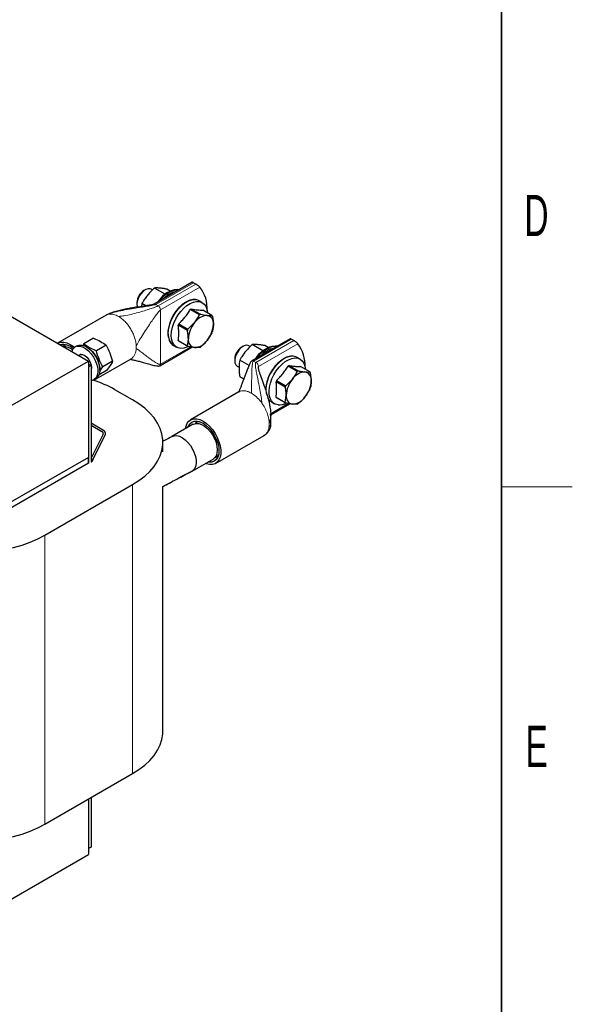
# Model space of a CAD drawing. Header units: millimetres. Extents: x 5 to 418, y 2 to 292.
# Tile 23 of 26: x 367 to 414, y 58 to 142. Entities that reach past the tile are written whole.
import ezdxf

# ---------------------------------------------------------------- set-up
doc = ezdxf.new("R2010")
doc.units = ezdxf.units.MM
doc.layers.add('SLD-0', color=7, linetype='Continuous')
doc.styles.add('SLDTEXTSTYLE0', font='TXT', dxfattribs={"width": 0.605})

msp = doc.modelspace()

# ---------------------------------------------------------------- linework, layer by layer
at = {"color": 7, "linetype": 'Continuous', "lineweight": 25}
for p, q in [((337.6207, 133.3275), (372.9761, 112.9173)), ((381.7758, 119.5975), (378.5311, 117.7244)), ((381.8727, 119.5565), (382.0754, 119.4395)), ((377.7833, 118.959), (377.6655, 118.8909)), ((378.395, 118.9441), (378.2834, 119.0085)), ((379.4712, 118.5825), (378.5656, 119.1052)), ((379.909, 118.8472), (379.6263, 119.0104)), ((377.0764, 117.8703), (377.0764, 117.7343)), ((377.505, 117.7858), (377.4671, 117.5433)), ((377.8299, 117.5982), (377.505, 117.7858)), ((382.6163, 117.8697), (382.3681, 118.013)), ((382.3778, 116.8247), (381.5993, 117.2741)), ((381.6869, 117.3247), (382.4654, 116.8753)), ((382.4654, 116.8753), (383.0326, 116.7853)), ((383.4385, 116.7883), (382.66, 117.2377)), ((374.4582, 116.8018), (370.3569, 114.4342)), ((374.4632, 116.7926), (374.4396, 116.7814)), ((380.6263, 116.0637), (381.4048, 115.6143)), ((381.4048, 115.6143), (381.9719, 116.173)), ((381.361, 115.5013), (380.5825, 115.9508)), ((383.4385, 115.3156), (383.0326, 114.6638)), ((372.5767, 114.3689), (372.4822, 114.237)), ((373.4091, 114.8495), (372.5767, 114.3689)), ((372.5767, 114.3689), (373.0692, 114.0528)), ((380.5825, 114.6533), (381.361, 114.2039)), ((381.4048, 114.1416), (380.6263, 114.591)), ((390.0744, 114.8069), (386.8297, 112.9337)), ((390.374, 114.6488), (390.1713, 114.7658)), ((372.0064, 114.2044), (371.8367, 114.1064)), ((372.0064, 114.2044), (372.1715, 114.2666)), ((372.3648, 113.4875), (372.1766, 113.3788)), ((372.3349, 113.4702), (372.3454, 113.4866)), ((372.8631, 114.0924), (372.8066, 114.125)), ((373.0692, 114.0528), (373.638, 113.7806)), ((374.4704, 114.2611), (373.638, 113.7806)), ((379.0204, 112.5164), (381.7328, 114.0822)), ((380.1883, 114.237), (380.4365, 114.0937)), ((382.3778, 114.0546), (381.9719, 114.0515)), ((386.082, 114.1683), (385.9641, 114.1002)), ((386.6936, 114.1534), (386.582, 114.2179)), ((387.7698, 113.7918), (386.8642, 114.3146)), ((388.2076, 114.0565), (387.9249, 114.2197)), ((366.1454, 108.9741), (372.9761, 112.9173)), ((372.9761, 112.9173), (372.9761, 104.7519)), ((372.9761, 112.6641), (373.1882, 112.5417)), ((373.4227, 111.2852), (376.588, 113.1124)), ((375.0192, 112.8951), (374.1868, 112.4146)), ((385.375, 113.0797), (385.375, 112.9436)), ((386.5921, 112.5399), (385.8036, 112.9951)), ((390.9149, 113.079), (390.6667, 113.2223)), ((373.1882, 112.5417), (372.9761, 112.4192)), ((372.9761, 112.4192), (372.9761, 104.2538)), ((373.1882, 112.5417), (373.1882, 104.3763)), ((374.5068, 112.1175), (373.8652, 111.7471)), ((373.911, 112.0296), (374.1868, 112.4146)), ((373.9377, 112.1656), (373.9377, 112.2309)), ((385.5821, 112.4858), (385.7393, 112.395)), ((390.6764, 112.034), (389.8979, 112.4835)), ((389.9855, 112.534), (390.764, 112.0846)), ((391.7371, 111.9976), (390.9586, 112.447)), ((391.7809, 111.9353), (391.8615, 111.24)), ((373.2716, 111.2728), (373.1882, 111.2616)), ((373.4366, 111.335), (373.6063, 111.433)), ((386.1348, 111.3896), (385.8036, 111.5808)), ((389.6596, 110.7107), (388.8811, 111.1601)), ((388.9249, 111.273), (389.7034, 110.8236)), ((389.7034, 110.8236), (390.2705, 111.3823)), ((376.7025, 109.6299), (375.2176, 110.4871)), ((385.7266, 110.2967), (381.6254, 107.9291)), ((391.7371, 110.5249), (391.3312, 109.8732)), ((388.4869, 109.4463), (388.7351, 109.3031)), ((388.8811, 109.8626), (389.6596, 109.4132)), ((389.7034, 109.3509), (388.9249, 109.8003)), ((389.6596, 109.4132), (389.7402, 110.0154)), ((388.4128, 108.3571), (390.0314, 109.2915)), ((374.2489, 107.0296), (373.1882, 107.6419)), ((373.1882, 107.4786), (374.1075, 106.948)), ((381.8404, 107.5567), (380.0514, 106.5239)), ((374.2087, 106.7202), (373.1882, 104.6939)), ((373.2563, 104.4156), (374.4008, 106.688)), ((379.28, 105.2333), (379.28, 106.0377)), ((383.7552, 104.2397), (387.8564, 106.6073)), ((387.8514, 106.6165), (387.8745, 106.6275)), ((372.9761, 104.7519), (366.1454, 100.8087)), ((372.9761, 104.2538), (372.9761, 104.7519)), ((373.1882, 104.6168), (373.3636, 104.5873)), ((373.1882, 104.427), (373.2563, 104.4156)), ((373.1882, 104.3763), (373.252, 104.3656)), ((373.3636, 104.5873), (373.252, 104.3656)), ((381.7513, 103.5794), (383.5402, 104.6121)), ((372.9761, 104.2538), (366.1454, 100.3106)), ((381.6454, 103.5319), (380.8155, 103.0977)), ((369.2779, 98.1593), (376.7025, 102.4455)), ((379.28, 81.5414), (379.28, 102.2834)), ((369.2779, 73.6631), (376.7025, 77.9492)), ((372.9761, 75.798), (372.9761, 71.5922)), ((372.9761, 75.798), (372.9761, 71.0941)), ((373.1882, 75.9205), (373.1882, 71.7146)), ((366.1454, 67.1508), (372.9761, 71.0941)), ((373.1882, 71.7146), (372.9761, 71.5922))]:
    msp.add_line(p, q, dxfattribs=at)
at = {"color": 7, "linetype": 'Continuous', "lineweight": 18}
for p, q in [((378.6744, 117.7102), (381.8727, 119.5565)), ((382.0754, 119.4395), (378.8771, 117.5932)), ((379.0798, 117.2421), (382.4269, 119.1743)), ((378.6084, 117.7355), (378.6744, 117.7102)), ((378.6744, 117.7102), (378.8771, 117.5932)), ((374.6378, 116.8753), (374.4632, 116.7926)), ((374.7125, 116.8909), (374.6378, 116.8753)), ((379.0798, 117.2421), (379.0798, 112.6477)), ((386.973, 112.9195), (390.1713, 114.7658)), ((390.374, 114.6488), (387.1757, 112.8025)), ((387.3784, 112.4514), (390.7255, 114.3836)), ((372.0018, 114.1686), (372.1715, 114.2666)), ((373.0525, 113.9636), (373.0692, 114.0528)), ((381.6037, 114.1047), (379.0798, 112.6477)), ((386.973, 112.9195), (387.1757, 112.8025)), ((387.1757, 112.8025), (387.2417, 112.7516)), ((387.3784, 112.4514), (387.3784, 112.2467)), ((387.6768, 109.348), (387.6021, 109.45)), ((388.2249, 109.6986), (388.1541, 109.8279)), ((388.3828, 109.5192), (388.2551, 109.6553)), ((389.9023, 109.314), (388.4053, 108.4498)), ((380.8155, 103.0977), (379.2491, 102.2781)), ((376.7025, 102.4455), (376.7025, 77.9492)), ((369.2779, 98.1593), (369.2779, 73.6631))]:
    msp.add_line(p, q, dxfattribs=at)
at = {"color": 7, "linetype": 'Continuous', "lineweight": 25, "flags": 128}
for points in [[(378.2834, 119.0085), (378.1912, 119.045), (378.0203, 119.0486), (377.8317, 118.985), (377.6396, 118.8589), (377.4581, 118.6797), (377.3008, 118.4606), (377.1793, 118.218), (377.1026, 117.9697), (377.0764, 117.7343)], [(380.6633, 118.9553), (380.4996, 118.9743), (380.2439, 118.9477), (379.9736, 118.858), (379.6974, 118.708), (379.4241, 118.5027), (379.1626, 118.2486), (378.9212, 117.9539), (378.9158, 117.9465)], [(378.98, 117.9835), (379.1882, 118.2338), (379.4498, 118.4879), (379.723, 118.6932), (379.9993, 118.8432), (380.2696, 118.9329), (380.5253, 118.9595), (380.6504, 118.9479)], [(377.0764, 117.7343), (377.1026, 117.5291), (377.1171, 117.4846)], [(379.9849, 115.0918), (380.0097, 115.424), (380.0832, 115.7741), (380.2031, 116.1308), (380.3656, 116.4827), (380.5653, 116.8186), (380.796, 117.1275), (381.0501, 117.3997), (381.3195, 117.6262), (381.5956, 117.7999), (381.8694, 117.9152), (382.1323, 117.9683), (382.3756, 117.9575), (382.5917, 117.8833), (382.7735, 117.7479), (382.9153, 117.5558), (383.0124, 117.3131), (383.0617, 117.0276), (383.0634, 117.0048)], [(370.3569, 114.4342), (370.4072, 114.4606), (370.629, 114.526), (370.8778, 114.5254), (371.1451, 114.4589), (371.4219, 114.3288), (371.6986, 114.1394), (371.7822, 114.0703)], [(381.4421, 114.1557), (381.3195, 114.0983), (381.0501, 114.0138), (380.796, 113.9925), (380.5653, 114.0352), (380.3656, 114.1404), (380.2031, 114.3048), (380.0832, 114.5231), (380.0097, 114.7883), (379.9849, 115.0918)], [(372.0018, 114.1686), (372.2261, 114.1751), (372.4709, 114.1088), (372.7241, 113.9728), (372.9729, 113.774), (373.2049, 113.5224), (373.4083, 113.2306), (373.5731, 112.9133), (373.6909, 112.5863), (373.7558, 112.266), (373.7647, 111.9685), (373.7169, 111.7088), (373.615, 111.4998), (373.464, 111.352), (373.2716, 111.2728)], [(372.1715, 114.2666), (372.3958, 114.2731), (372.6406, 114.2067), (372.8938, 114.0707), (373.1426, 113.872), (373.3746, 113.6204), (373.578, 113.3286), (373.7428, 113.0113), (373.8606, 112.6842), (373.9255, 112.364), (373.9344, 112.0665), (373.8866, 111.8068), (373.7847, 111.5977), (373.6337, 111.45), (373.6063, 111.433)], [(386.582, 114.2179), (386.5157, 114.2471), (386.3489, 114.262), (386.1624, 114.2094), (385.9699, 114.0932), (385.7857, 113.922), (385.6235, 113.7086), (385.4953, 113.4686), (385.4106, 113.22), (385.3757, 112.9812), (385.3932, 112.7698), (385.4618, 112.6017), (385.5764, 112.4891), (385.5821, 112.4858)], [(388.9619, 114.1646), (388.7982, 114.1836), (388.5425, 114.157), (388.2722, 114.0673), (387.996, 113.9174), (387.7227, 113.712), (387.4612, 113.4579), (387.2198, 113.1632), (387.2144, 113.1558)], [(387.2786, 113.1929), (387.4868, 113.4431), (387.7484, 113.6972), (388.0216, 113.9025), (388.2979, 114.0525), (388.5682, 114.1422), (388.8239, 114.1688), (388.949, 114.1572)], [(372.1496, 113.3944), (372.1677, 113.4124), (372.3033, 113.4808)], [(372.3033, 113.4808), (372.4716, 113.4749), (372.656, 113.3951), (372.8385, 113.2493), (373.0012, 113.0518), (373.1283, 112.8218), (373.2072, 112.582), (373.2303, 112.3557), (373.1953, 112.1652), (373.1882, 112.1477)], [(389.0543, 109.2045), (388.8283, 109.2578), (388.6343, 109.3731), (388.4787, 109.5469), (388.3663, 109.7736), (388.3007, 110.0458), (388.2842, 110.3548), (388.3172, 110.6907), (388.3987, 111.0427), (388.526, 111.3994), (388.695, 111.7495), (388.9004, 112.0816), (389.1355, 112.385), (389.3927, 112.6501), (389.6639, 112.8683), (389.9402, 113.0326), (390.2128, 113.1377), (390.473, 113.1803), (390.7123, 113.1589), (390.9231, 113.0742), (391.0987, 112.929), (391.2332, 112.728), (391.3226, 112.4776), (391.362, 112.2141)], [(376.7025, 102.4455), (377.2501, 102.7922), (377.74, 103.1667), (378.1679, 103.5656), (378.5302, 103.9857), (378.8238, 104.4232), (379.0462, 104.8746), (379.1956, 105.3358), (379.2706, 105.803), (379.2706, 106.2723), (379.1956, 106.7395), (379.0462, 107.2008), (378.8238, 107.6521), (378.5302, 108.0896), (378.1679, 108.5097), (377.74, 108.9086), (377.2501, 109.2831), (376.7025, 109.6299)], [(388.4869, 109.4463), (388.3862, 109.5164), (388.3828, 109.5192)], [(381.1987, 107.1862), (381.2417, 107.3967), (381.3421, 107.638), (381.4884, 107.8264), (381.6756, 107.9555), (381.8974, 108.0209), (382.1462, 108.0203), (382.4136, 107.9538), (382.6903, 107.8236)], [(381.4105, 107.3085), (381.4458, 107.3981), (381.5703, 107.5952), (381.7378, 107.7342), (381.9419, 107.8098), (382.1748, 107.8191), (382.4275, 107.7617), (382.6903, 107.6399)], [(382.6903, 107.8236), (382.9671, 107.6343), (383.2344, 107.3921), (383.4832, 107.1054), (383.705, 106.784), (383.8922, 106.4387), (384.0386, 106.0813), (384.139, 105.7241), (384.19, 105.3791), (384.19, 105.0582), (384.139, 104.7722), (384.0386, 104.5308), (383.8922, 104.3424), (383.705, 104.2133), (383.4832, 104.148), (383.2344, 104.1485), (382.9671, 104.215), (382.8985, 104.2417)], [(381.8404, 107.5567), (381.886, 107.5803), (382.0893, 107.6335), (382.3189, 107.619), (382.5647, 107.5375), (382.816, 107.3924), (383.0618, 107.1901), (383.2914, 106.9396), (383.4947, 106.6516), (383.6628, 106.3389), (383.7885, 106.0151), (383.8661, 105.6942), (383.8924, 105.3905), (383.8661, 105.117), (383.7885, 104.8859), (383.6628, 104.7071), (383.5402, 104.6121)], [(382.6903, 107.6399), (382.9531, 107.4583), (383.2058, 107.2239), (383.4387, 106.9457), (383.6428, 106.6345), (383.8103, 106.302), (383.9348, 105.9612), (384.0115, 105.6252), (384.0374, 105.3068), (384.0115, 105.0183), (383.9348, 104.7707), (383.8103, 104.5736), (383.6428, 104.4346), (383.4387, 104.359), (383.2058, 104.3497), (383.1104, 104.364)], [(380.0674, 106.5328), (380.2353, 106.5917), (380.4519, 106.5986), (380.6872, 106.5412), (380.9314, 106.422), (381.1743, 106.2459), (381.4059, 106.0203), (381.6166, 105.7544), (381.7976, 105.4594), (381.9413, 105.1474), (382.0419, 104.8315), (382.0952, 104.5247), (382.0989, 104.2398), (382.0529, 103.9886), (381.959, 103.7815), (381.8213, 103.6271), (381.7513, 103.5794)], [(362.3129, 96.6895), (362.649, 96.6768), (363.4618, 96.6768), (364.2711, 96.7201), (365.0701, 96.8063), (365.8519, 96.9347), (366.6099, 97.1042), (367.3375, 97.3134), (368.0286, 97.5604), (368.6772, 97.8432), (369.2779, 98.1593)], [(376.7025, 77.9492), (377.2501, 78.296), (377.74, 78.6705), (378.1679, 79.0694), (378.5302, 79.4895), (378.8238, 79.927), (379.0462, 80.3783), (379.1956, 80.8396), (379.2706, 81.3068), (379.28, 81.5414)], [(356.8328, 73.6631), (357.4335, 73.347), (358.0822, 73.0642), (358.7733, 72.8172), (359.5009, 72.608), (360.2588, 72.4385), (361.0406, 72.3101), (361.8396, 72.2239), (362.649, 72.1806), (363.4618, 72.1806), (364.2711, 72.2239), (365.0701, 72.3101), (365.8519, 72.4385), (366.6099, 72.608), (367.3375, 72.8172), (368.0286, 73.0642), (368.6772, 73.347), (369.2779, 73.6631)]]:
    msp.add_lwpolyline(points, dxfattribs=at)
at = {"color": 7, "linetype": 'Continuous', "lineweight": 18, "flags": 128}
for points in [[(380.4304, 118.8208), (380.2447, 118.783), (380.1433, 118.7495)], [(379.7367, 115.2351), (379.7615, 115.5673), (379.835, 115.9173), (379.9549, 116.2741), (380.1174, 116.626), (380.3171, 116.9619), (380.5478, 117.2708), (380.8019, 117.543), (381.0713, 117.7695), (381.3474, 117.9432), (381.6212, 118.0585), (381.8841, 118.1116), (382.1274, 118.1008), (382.3435, 118.0266), (382.3681, 118.013)], [(388.729, 114.0301), (388.5433, 113.9923), (388.4419, 113.9588)], [(388.0725, 110.0775), (388.0526, 110.1891), (388.036, 110.4981), (388.069, 110.834), (388.1505, 111.186), (388.2778, 111.5427), (388.4468, 111.8927), (388.6522, 112.2248), (388.8873, 112.5283), (389.1446, 112.7934), (389.4157, 113.0116), (389.692, 113.1759), (389.9646, 113.281), (390.2248, 113.3235), (390.4641, 113.3021), (390.6667, 113.2223)]]:
    msp.add_lwpolyline(points, dxfattribs=at)
at = {"color": 7, "linetype": 'Continuous', "lineweight": 25}
for centre, radius, start, end in [((378.3284, 117.8279), 1.2527, 121.945969, 178.059407), ((380.8253, 116.6922), 2.3296, 104.73875, 148.821658), ((381.0011, 116.66), 2.2588, 112.320552, 137.284781), ((380.0348, 117.3495), 3.0086, 357.064669, 37.339063), ((382.4426, 115.9146), 1.5999, 118.185284, 121.80934), ((383.2211, 115.4652), 1.5999, 118.185284, 121.80934), ((383.1625, 115.0147), 2.7446, 157.529935, 160.058705), ((383.7415, 114.7001), 2.3023, 140.227928, 177.360713), ((383.1145, 115.4186), 1.3691, 93.429538, 146.565085), ((382.9118, 116.1368), 0.6597, 350.748121, 79.453222), ((381.263, 116.1367), 2.3023, 320.227928, 357.360713), ((382.9019, 116.3646), 0.6837, 31.906362, 38.294981), ((380.8215, 115.1247), 1.0904, 174.188818, 234.499002), ((383.941, 114.5653), 2.7446, 157.529935, 160.058705), ((380.9023, 116.3646), 2.7446, 337.529935, 340.058705), ((381.1629, 115.0147), 0.6837, 211.906362, 218.294981), ((382.0926, 114.7), 0.6597, 170.748121, 259.453222), ((381.89, 115.4182), 1.3691, 273.429538, 326.565085), ((388.3335, 112.5588), 3.0086, 357.064669, 37.339063), ((370.8279, 113.1051), 1.2119, 45.429458, 101.239559), ((371.1493, 113.6974), 0.5841, 93.14417, 125.986513), ((370.8052, 112.8813), 1.2607, 50.556573, 87.670401), ((372.1357, 113.5867), 0.5971, 102.958422, 165.498293), ((371.6162, 112.1316), 2.3237, 2.448132, 57.546491), ((371.9841, 112.344), 1.9138, 13.240238, 46.754386), ((371.7023, 112.1813), 2.2214, 21.501026, 38.493598), ((381.9414, 114.5652), 0.6837, 211.906362, 218.294981), ((381.6222, 115.4647), 1.5999, 298.185284, 301.80934), ((386.6249, 113.0384), 1.2506, 121.894859, 178.110517), ((389.1239, 111.9015), 2.3296, 104.738746, 148.821659), ((389.2997, 111.8693), 2.2588, 112.320552, 137.284781), ((390.7412, 111.1239), 1.5999, 118.185284, 121.80934), ((391.4131, 110.6279), 1.3691, 93.429538, 146.565085), ((391.5197, 110.6745), 1.5999, 118.185284, 121.80934), ((391.2104, 111.3461), 0.6597, 350.748121, 79.453222), ((391.2005, 111.5739), 0.6837, 31.906362, 38.294981), ((370.2848, 101.8137), 9.978, 60.371801, 71.987005), ((391.4611, 110.224), 2.7446, 157.529935, 160.058705), ((392.0401, 109.9094), 2.3023, 140.227928, 177.360713), ((389.5616, 111.346), 2.3023, 320.227928, 357.360713), ((392.2396, 109.7746), 2.7446, 157.529935, 160.058705), ((389.2009, 111.5739), 2.7446, 337.529935, 340.058705), ((389.4615, 110.224), 0.6837, 211.906362, 218.294981), ((389.112, 110.5076), 1.3044, 267.46238, 299.119726), ((390.24, 109.7746), 0.6837, 211.906362, 218.294981), ((390.3912, 109.9094), 0.6597, 170.748121, 259.453222), ((390.1886, 110.6275), 1.3691, 273.429538, 326.565085), ((389.9208, 110.674), 1.5999, 298.185284, 301.80934), ((382.4173, 107.1948), 0.5815, 93.112833, 132.326252), ((374.0463, 106.7844), 0.1746, 338.437311, 69.501044), ((374.1571, 106.7842), 0.2619, 338.437311, 69.501044), ((383.509, 105.301), 0.5914, 288.006879, 326.543283)]:
    msp.add_arc(centre, radius, start, end, dxfattribs=at)
at = {"color": 7, "linetype": 'Continuous', "lineweight": 18}
for centre in [(375.0218, 114.0894), (386.2903, 107.5842)]:
    msp.add_arc(centre, 2.0074, 356.881452, 3.118548, dxfattribs=at)
at = {"color": 7, "linetype": 'Continuous', "lineweight": 25}
for points, knots in [([(381.8727, 119.5565), (381.8547, 119.5665), (381.8188, 119.5864), (381.7868, 119.5993), (381.7798, 119.5971), (381.7766, 119.5961)], [0, 0, 0, 0, 0.3462441, 0.6912551, 1, 1, 1, 1]), ([(382.4269, 119.1743), (382.4038, 119.1976), (382.3585, 119.2435), (382.2628, 119.3173), (382.1713, 119.3806), (382.1107, 119.4189), (382.0816, 119.4359), (382.0754, 119.4395)], [0, 0, 0, 0, 0.2897266, 0.5701644, 0.7589, 0.9488943, 1, 1, 1, 1]), ([(378.5656, 119.1052), (378.5211, 119.0645), (378.3873, 118.942), (378.2174, 118.7704), (378.0567, 118.5902), (377.941, 118.4494), (377.8309, 118.3034), (377.7272, 118.1535), (377.6169, 117.9813), (377.546, 117.8575), (377.505, 117.7858)], [0, 0, 0, 0, 0.1043416, 0.3134641, 0.4185227, 0.5258402, 0.6334232, 0.7417563, 0.8503081, 1, 1, 1, 1]), ([(379.6263, 119.0104), (379.5878, 119.0172), (379.5083, 119.0314), (379.3912, 119.0505), (379.275, 119.0677), (379.1629, 119.0822), (379.0547, 119.0939), (378.9513, 119.1025), (378.8525, 119.1079), (378.7592, 119.1102), (378.6625, 119.1098), (378.6005, 119.1069), (378.5656, 119.1052)], [0, 0, 0, 0, 0.0899804, 0.1860887, 0.2823171, 0.3789798, 0.4758209, 0.5745607, 0.6735044, 0.7730079, 0.87267, 1, 1, 1, 1]), ([(378.5304, 117.7241), (378.5283, 117.7229), (378.5239, 117.7206), (378.5117, 117.7157), (378.4818, 117.7064), (378.3893, 117.6854), (378.2311, 117.6587), (377.9768, 117.6196), (377.5543, 117.5578), (377.0857, 117.487), (376.6027, 117.4058), (376.1851, 117.3285), (375.7422, 117.236), (375.2787, 117.1178), (374.8415, 116.9891), (374.5659, 116.8529), (374.4353, 116.7884)], [0, 0, 0, 0, 0.00241067, 0.0049115, 0.01045865, 0.02452322, 0.06785616, 0.1206967, 0.20538457, 0.37358462, 0.46319023, 0.55818934, 0.67834721, 0.78729705, 0.89921964, 1, 1, 1, 1]), ([(382.483, 117.9259), (382.4431, 117.9586), (382.3442, 118.0396), (382.1544, 118.1075), (381.9298, 118.1332), (381.6981, 118.1066), (381.4626, 118.0341), (381.2292, 117.9202), (381.0043, 117.7719), (380.7906, 117.5945), (380.6073, 117.4101), (380.4521, 117.2272), (380.3, 117.0257), (380.2051, 116.8703), (380.1482, 116.7773)], [0, 0, 0, 0, 0.0671828, 0.1664946, 0.2596062, 0.3521883, 0.4434683, 0.5331052, 0.6205406, 0.7042503, 0.787734, 0.8487511, 0.9094706, 1, 1, 1, 1]), ([(380.6263, 116.0637), (380.7189, 116.155), (380.9048, 116.3385), (381.1606, 116.6338), (381.3543, 116.8938), (381.4979, 117.109), (381.5655, 117.2191), (381.5993, 117.2741)], [0, 0, 0, 0, 0.2464171, 0.4948784, 0.7459169, 0.8728708, 1, 1, 1, 1]), ([(381.6869, 117.3247), (381.7794, 117.3101), (381.9651, 117.2807), (382.221, 117.2516), (382.4147, 117.2394), (382.5585, 117.2363), (382.6261, 117.2373), (382.66, 117.2377)], [0, 0, 0, 0, 0.2460708, 0.4942578, 0.7459169, 0.8727596, 1, 1, 1, 1]), ([(381.9719, 116.173), (382.0114, 116.2241), (382.0908, 116.3265), (382.1961, 116.488), (382.2928, 116.6541), (382.3494, 116.7678), (382.3778, 116.8247)], [0, 0, 0, 0, 0.2469561, 0.4952833, 0.7471831, 1, 1, 1, 1]), ([(380.1482, 116.7773), (380.0882, 116.6663), (380.004, 116.5105), (379.9049, 116.2735), (379.8328, 116.0721), (379.7679, 115.8348), (379.723, 115.593), (379.7016, 115.3508), (379.7067, 115.116), (379.7401, 114.894), (379.8031, 114.6889), (379.8986, 114.5063), (380.0158, 114.3567), (380.1149, 114.29), (380.1594, 114.26)], [0, 0, 0, 0, 0.1137604, 0.1595755, 0.2350147, 0.3122552, 0.3940492, 0.4782537, 0.5641729, 0.6514363, 0.7400276, 0.8303985, 0.9236708, 1, 1, 1, 1]), ([(383.0326, 116.7853), (383.1101, 116.7803), (383.2666, 116.7702), (383.3808, 116.7822), (383.4385, 116.7883)], [0, 0, 0, 0, 0.4952208, 1, 1, 1, 1]), ([(383.4823, 116.726), (383.4883, 116.6963), (383.5062, 116.6072), (383.5309, 116.4597), (383.5521, 116.285), (383.5617, 116.142), (383.5626, 116.0586), (383.5629, 116.0307)], [0, 0, 0, 0, 0.12373924, 0.3716472, 0.62146645, 0.87350897, 1, 1, 1, 1]), ([(383.5629, 116.0307), (383.5589, 115.9244), (383.5509, 115.7096), (383.5053, 115.5228), (383.4823, 115.4285)], [0, 0, 0, 0, 0.4952208, 1, 1, 1, 1]), ([(380.5825, 114.6533), (380.5895, 114.7028), (380.6035, 114.8018), (380.6185, 114.955), (380.6281, 115.1122), (380.6313, 115.2734), (380.6281, 115.438), (380.6186, 115.6059), (380.6036, 115.7769), (380.5895, 115.8928), (380.5825, 115.9508)], [0, 0, 0, 0, 0.1245488, 0.2492466, 0.3745041, 0.5, 0.6244574, 0.7491579, 0.874495, 1, 1, 1, 1]), ([(381.4416, 114.8061), (381.4376, 114.917), (381.4296, 115.141), (381.384, 115.3805), (381.361, 115.5013)], [0, 0, 0, 0, 0.4952208, 1, 1, 1, 1]), ([(373.4091, 114.8495), (373.6054, 114.7622), (373.9972, 114.5881), (374.3128, 114.37), (374.4704, 114.2611)], [0, 0, 0, 0, 0.5008729, 1, 1, 1, 1]), ([(381.361, 114.2039), (381.3669, 114.2267), (381.3848, 114.2951), (381.4096, 114.414), (381.4308, 114.5643), (381.4404, 114.6961), (381.4413, 114.7785), (381.4416, 114.8061)], [0, 0, 0, 0, 0.1237392, 0.3716472, 0.6214664, 0.873509, 1, 1, 1, 1]), ([(383.0326, 114.6638), (382.9909, 114.614), (382.9075, 114.5139), (382.7687, 114.3717), (382.6216, 114.2346), (382.5176, 114.1484), (382.4654, 114.1051)], [0, 0, 0, 0, 0.2469561, 0.4952833, 0.7471831, 1, 1, 1, 1]), ([(390.1713, 114.7658), (390.1533, 114.7758), (390.1174, 114.7957), (390.0854, 114.8086), (390.0784, 114.8065), (390.0752, 114.8055)], [0, 0, 0, 0, 0.3462441, 0.6912551, 1, 1, 1, 1]), ([(390.7255, 114.3836), (390.7024, 114.4069), (390.6571, 114.4529), (390.5614, 114.5266), (390.4699, 114.5899), (390.4093, 114.6282), (390.3802, 114.6452), (390.374, 114.6488)], [0, 0, 0, 0, 0.2897266, 0.5701644, 0.7589, 0.9488943, 1, 1, 1, 1]), ([(374.1868, 112.4146), (374.0763, 112.6313), (373.8552, 113.0646), (373.7104, 113.5419), (373.638, 113.7806)], [0, 0, 0, 0, 0.4999949, 1, 1, 1, 1]), ([(374.4704, 114.2611), (374.5809, 114.0445), (374.8019, 113.6111), (374.9468, 113.1338), (375.0192, 112.8951)], [0, 0, 0, 0, 0.4999949, 1, 1, 1, 1]), ([(381.9719, 114.0515), (381.8865, 114.0611), (381.714, 114.0804), (381.5085, 114.1211), (381.4048, 114.1416)], [0, 0, 0, 0, 0.4952208, 1, 1, 1, 1]), ([(386.8642, 114.3146), (386.8197, 114.2738), (386.6859, 114.1513), (386.516, 113.9798), (386.3553, 113.7996), (386.2396, 113.6587), (386.1295, 113.5127), (386.0258, 113.3629), (385.9155, 113.1906), (385.8446, 113.0668), (385.8036, 112.9951)], [0, 0, 0, 0, 0.1043416, 0.3134641, 0.4185227, 0.5258402, 0.6334232, 0.7417563, 0.8503081, 1, 1, 1, 1]), ([(387.9249, 114.2197), (387.8864, 114.2266), (387.8069, 114.2407), (387.6899, 114.2598), (387.5736, 114.277), (387.4615, 114.2916), (387.3533, 114.3032), (387.2499, 114.3118), (387.1511, 114.3172), (387.0579, 114.3195), (386.9611, 114.3191), (386.8991, 114.3162), (386.8642, 114.3146)], [0, 0, 0, 0, 0.0899804, 0.1860887, 0.2823171, 0.3789798, 0.4758209, 0.5745607, 0.6735044, 0.7730079, 0.87267, 1, 1, 1, 1]), ([(375.0192, 112.8951), (374.9529, 112.7765), (374.8202, 112.5393), (374.6113, 112.2581), (374.5068, 112.1175)], [0, 0, 0, 0, 0.4999949, 1, 1, 1, 1]), ([(376.5243, 113.0735), (376.523, 113.0712), (376.5199, 113.0659), (376.5822, 113.0552), (376.7287, 113.0263), (377.0095, 112.9627), (377.5497, 112.8204), (378.1292, 112.6488), (378.6456, 112.5189), (378.8672, 112.4896), (378.965, 112.4931), (379.0032, 112.5092), (379.0207, 112.5166)], [0, 0, 0, 0, 0.05397678, 0.12293075, 0.18170735, 0.29170555, 0.42751918, 0.75674133, 0.90487, 0.96012498, 0.98173352, 1, 1, 1, 1]), ([(385.8036, 112.9951), (385.7881, 112.9064), (385.7649, 112.7734), (385.7469, 112.586), (385.7387, 112.4404), (385.737, 112.2894), (385.7419, 112.1331), (385.7534, 111.9729), (385.7727, 111.7891), (385.7922, 111.6572), (385.8036, 111.5808)], [0, 0, 0, 0, 0.2088084, 0.3134713, 0.4185288, 0.5258452, 0.633427, 0.741759, 0.8503097, 1, 1, 1, 1]), ([(386.8295, 112.9336), (386.8145, 112.9221), (386.7384, 112.8637), (386.6361, 112.6465), (386.5059, 112.3499), (386.3753, 112.0175), (386.2932, 111.8081), (386.2563, 111.7107), (386.2549, 111.7071)], [0, 0, 0, 0, 0.0416719, 0.2114319, 0.505879, 0.7704231, 0.991488, 1, 1, 1, 1]), ([(390.7905, 113.1285), (390.7478, 113.1637), (390.6461, 113.2473), (390.4531, 113.3169), (390.2284, 113.3425), (389.9967, 113.316), (389.7612, 113.2434), (389.5279, 113.1294), (389.3027, 112.9815), (389.0898, 112.8027), (388.9473, 112.665), (388.8786, 112.5837), (388.8728, 112.5769)], [0, 0, 0, 0, 0.0900585, 0.2141601, 0.3305138, 0.4462058, 0.5602707, 0.6722824, 0.7815431, 0.886148, 0.9904706, 1, 1, 1, 1]), ([(387.3784, 112.4514), (387.3746, 112.4483), (387.366, 112.4413), (387.3582, 112.4199), (387.3532, 112.3602), (387.3772, 112.2403), (387.4302, 112.054), (387.5465, 111.7092), (387.7361, 111.1896), (387.9911, 110.4618), (388.2394, 109.6541), (388.3954, 108.8827), (388.4527, 108.2179), (388.3437, 107.8559), (388.2947, 107.6934)], [0, 0, 0, 0, 0.0034633, 0.0076788, 0.0163022, 0.0458253, 0.0885627, 0.1428318, 0.2782157, 0.4361215, 0.6202175, 0.7917782, 0.9065179, 1, 1, 1, 1]), ([(388.4468, 111.9866), (388.387, 111.8756), (388.303, 111.7198), (388.2099, 111.4997), (388.1737, 111.3938), (388.1534, 111.3343)], [0, 0, 0, 0, 0.5212508, 0.7311759, 1, 1, 1, 1]), ([(388.8728, 112.5769), (388.832, 112.5301), (388.7448, 112.4299), (388.5988, 112.2348), (388.5037, 112.0796), (388.4468, 111.9866)], [0, 0, 0, 0, 0.2609031, 0.5576167, 1, 1, 1, 1]), ([(388.9249, 111.273), (389.0173, 111.3642), (389.2031, 111.5475), (389.4589, 111.8427), (389.6527, 112.1028), (389.7965, 112.3183), (389.8641, 112.4283), (389.8979, 112.4835)], [0, 0, 0, 0, 0.2460708, 0.4942578, 0.7459169, 0.8727596, 1, 1, 1, 1]), ([(389.9855, 112.534), (390.0327, 112.5264), (390.127, 112.5111), (390.2634, 112.4916), (390.395, 112.4752), (390.5205, 112.4624), (390.6394, 112.4533), (390.7517, 112.4479), (390.8585, 112.4457), (390.9252, 112.4466), (390.9586, 112.447)], [0, 0, 0, 0, 0.1245488, 0.2492466, 0.3745041, 0.5, 0.6244574, 0.7491579, 0.874495, 1, 1, 1, 1]), ([(390.2705, 111.3823), (390.348, 111.4859), (390.5045, 111.6952), (390.6188, 111.9204), (390.6764, 112.034)], [0, 0, 0, 0, 0.4952208, 1, 1, 1, 1]), ([(390.764, 112.0846), (390.7897, 112.0794), (390.8666, 112.0638), (390.9913, 112.0406), (391.1344, 112.0174), (391.247, 112.0027), (391.3101, 111.9966), (391.3312, 111.9946)], [0, 0, 0, 0, 0.1237392, 0.3716472, 0.6214664, 0.873509, 1, 1, 1, 1]), ([(391.3312, 111.9946), (391.4087, 111.9896), (391.5652, 111.9795), (391.6794, 111.9915), (391.7371, 111.9976)], [0, 0, 0, 0, 0.4952208, 1, 1, 1, 1]), ([(386.2549, 111.7071), (386.2181, 111.6105), (386.1312, 111.3822), (386.0153, 111.0682), (385.9028, 110.7665), (385.8227, 110.5592), (385.7649, 110.4188), (385.7306, 110.3385), (385.7142, 110.2996), (385.7203, 110.3003), (385.7223, 110.3005)], [0, 0, 0, 0, 0.15722268, 0.37191137, 0.51608578, 0.67346201, 0.75628987, 0.84510939, 0.94728121, 1, 1, 1, 1]), ([(388.1534, 111.3343), (388.1473, 111.3173), (388.1127, 111.2221), (388.0675, 111.0441), (388.0218, 110.8026), (388.0001, 110.5765), (388.0061, 110.4397), (388.0088, 110.3786)], [0, 0, 0, 0, 0.0511491, 0.2867411, 0.5362216, 0.7930544, 1, 1, 1, 1]), ([(388.8811, 109.8626), (388.8942, 109.9611), (388.9204, 110.1589), (388.933, 110.4759), (388.9225, 110.7541), (388.9025, 110.984), (388.8882, 111.1014), (388.8811, 111.1601)], [0, 0, 0, 0, 0.2464171, 0.4948784, 0.7459169, 0.8728708, 1, 1, 1, 1]), ([(391.8615, 111.24), (391.8605, 111.1865), (391.8584, 111.0792), (391.8417, 110.9261), (391.8165, 110.7781), (391.7928, 110.6846), (391.7809, 110.6378)], [0, 0, 0, 0, 0.2469561, 0.4952833, 0.7471831, 1, 1, 1, 1]), ([(389.7402, 110.0154), (389.7391, 110.0701), (389.7371, 110.1799), (389.7203, 110.3522), (389.6952, 110.5293), (389.6715, 110.6501), (389.6596, 110.7107)], [0, 0, 0, 0, 0.2469561, 0.4952833, 0.7471831, 1, 1, 1, 1]), ([(388.245, 109.6678), (388.2707, 109.6309), (388.3083, 109.577), (388.3599, 109.5415), (388.3762, 109.5304)], [0, 0, 0, 0, 0.6860219, 1, 1, 1, 1]), ([(390.2705, 109.2608), (390.1851, 109.2704), (390.0126, 109.2897), (389.8071, 109.3304), (389.7034, 109.3509)], [0, 0, 0, 0, 0.4952208, 1, 1, 1, 1]), ([(391.3312, 109.8732), (391.2457, 109.7741), (391.0732, 109.5741), (390.8678, 109.4015), (390.764, 109.3145)], [0, 0, 0, 0, 0.4952208, 1, 1, 1, 1]), ([(390.6764, 109.2639), (390.6627, 109.2622), (390.6216, 109.2571), (390.5464, 109.2518), (390.4457, 109.2504), (390.3523, 109.2541), (390.291, 109.2592), (390.2705, 109.2608)], [0, 0, 0, 0, 0.1237392, 0.3716472, 0.6214664, 0.873509, 1, 1, 1, 1]), ([(388.4198, 107.3331), (388.422, 107.3446), (388.4272, 107.3724), (388.4366, 107.492), (388.4441, 107.7386), (388.4418, 108.0835), (388.416, 108.3377), (388.4047, 108.4494)], [0, 0, 0, 0, 0.0417652, 0.1009918, 0.3567644, 0.7173328, 1, 1, 1, 1]), ([(387.8785, 106.6202), (387.9012, 106.6342), (387.9475, 106.6626), (388.032, 106.731), (388.1193, 106.8144), (388.2409, 106.9512), (388.3514, 107.1355), (388.3985, 107.2716), (388.4199, 107.3334)], [0, 0, 0, 0, 0.09256906, 0.18822254, 0.29827078, 0.42974182, 0.74096074, 1, 1, 1, 1]), ([(388.2947, 107.475), (388.3408, 107.4356), (388.4256, 107.3629), (388.4155, 107.3465), (388.4108, 107.3391)], [0, 0, 0, 0, 0.5426469, 1, 1, 1, 1]), ([(380.0664, 106.5323), (379.8509, 106.4169), (379.578, 106.2706), (379.3025, 106.1282), (379.2445, 106.0982)], [0, 0, 0, 0, 0.7892975, 1, 1, 1, 1]), ([(380.647, 103.0095), (380.842, 103.1113), (381.2329, 103.3155), (381.6245, 103.5228), (381.8208, 103.6267)], [0, 0, 0, 0, 0.4988237, 1, 1, 1, 1]), ([(379.2676, 102.2768), (379.3643, 102.3285), (379.6406, 102.4763), (380.1577, 102.7516), (380.5795, 102.9735), (380.8155, 103.0977)], [0, 0, 0, 0, 0.1917226, 0.547611, 1, 1, 1, 1])]:
    msp.add_open_spline(points, degree=3, knots=knots, dxfattribs=at)
at = {"color": 7, "linetype": 'Continuous', "lineweight": 18}
for points, knots in [([(378.6744, 117.7102), (378.6663, 117.7062), (378.6477, 117.6971), (378.5997, 117.6819), (378.4952, 117.6552), (378.2317, 117.6038), (377.8077, 117.5347), (377.2409, 117.4455), (376.5885, 117.34), (375.8946, 117.2125), (375.2245, 117.0747), (374.8186, 116.9367), (374.6378, 116.8753)], [0, 0, 0, 0, 0.0070991, 0.0161411, 0.0348424, 0.0819148, 0.2037604, 0.3426684, 0.4976105, 0.686255, 0.8602833, 1, 1, 1, 1]), ([(378.5326, 117.7213), (378.5392, 117.7261), (378.5597, 117.7409), (378.5887, 117.7377), (378.6084, 117.7355)], [0, 0, 0, 0, 0.3189012, 1, 1, 1, 1]), ([(378.8771, 117.5932), (378.8676, 117.5881), (378.8459, 117.5765), (378.8034, 117.5575), (378.7178, 117.5216), (378.5076, 117.4416), (378.1627, 117.3223), (377.703, 117.1754), (377.1738, 117.0192), (376.6042, 116.8718), (376.0443, 116.7449), (375.684, 116.7113), (375.5231, 116.6964)], [0, 0, 0, 0, 0.0104671, 0.023728, 0.0399997, 0.0899986, 0.2145276, 0.3535562, 0.5069635, 0.6923344, 0.8625907, 1, 1, 1, 1]), ([(379.0798, 117.2421), (379.0709, 117.236), (379.0505, 117.222), (379.0165, 117.1894), (378.9511, 117.1208), (378.802, 116.9411), (378.5733, 116.635), (378.2802, 116.2189), (377.9527, 115.7339), (377.6133, 115.207), (377.2915, 114.6878), (377.1082, 114.3497), (377.0262, 114.1986)], [0, 0, 0, 0, 0.0099752, 0.0227376, 0.0385251, 0.0874751, 0.2105611, 0.3489151, 0.5023605, 0.6887822, 0.8609651, 1, 1, 1, 1]), ([(376.5852, 113.1169), (376.6396, 113.1517), (376.7593, 113.2282), (376.8927, 113.4224), (376.9931, 113.673), (377.0152, 113.8778), (377.0262, 113.9802)], [0, 0, 0, 0, 0.2175353, 0.4783568, 0.7391784, 1, 1, 1, 1]), ([(377.0262, 113.9802), (377.1038, 113.926), (377.2771, 113.805), (377.5813, 113.5696), (377.9217, 113.3096), (378.2573, 113.0605), (378.5584, 112.8537), (378.7946, 112.7122), (378.9519, 112.6457), (379.0391, 112.6332), (379.0677, 112.6434), (379.0798, 112.6477)], [0, 0, 0, 0, 0.1318723, 0.2947166, 0.4721293, 0.6472961, 0.7861969, 0.8989828, 0.9682171, 0.9865443, 1, 1, 1, 1]), ([(386.7915, 110.1912), (386.7968, 110.2901), (386.8086, 110.5112), (386.808, 110.9364), (386.8089, 111.4132), (386.8142, 111.8835), (386.831, 112.2972), (386.8595, 112.6099), (386.8991, 112.8006), (386.9393, 112.8905), (386.9629, 112.9108), (386.973, 112.9195)], [0, 0, 0, 0, 0.1303521, 0.2913201, 0.4676123, 0.6426499, 0.7822057, 0.8962355, 0.9669328, 0.9859008, 1, 1, 1, 1]), ([(386.8295, 112.9335), (386.8296, 112.9336), (386.8443, 112.9505), (386.8952, 112.9525), (386.9471, 112.9305), (386.973, 112.9195)], [0, 0, 0, 0, 0.0018321, 0.500916, 1, 1, 1, 1]), ([(387.1757, 112.8025), (387.1695, 112.7974), (387.1552, 112.7859), (387.1401, 112.7516), (387.1243, 112.6738), (387.1283, 112.4679), (387.178, 112.1253), (387.2671, 111.6574), (387.3824, 111.1088), (387.5055, 110.5097), (387.6217, 109.9179), (387.6598, 109.5236), (387.6768, 109.348)], [0, 0, 0, 0, 0.0070991, 0.0161411, 0.0348424, 0.0819148, 0.2037604, 0.3426684, 0.4976105, 0.686255, 0.8602833, 1, 1, 1, 1]), ([(379.0798, 112.6477), (379.0771, 112.6183), (379.0715, 112.5596), (379.0376, 112.5309), (379.0206, 112.5166)], [0, 0, 0, 0, 0.500874, 1, 1, 1, 1]), ([(386.7915, 110.1912), (386.697, 110.2398), (386.5078, 110.337), (386.2332, 110.4009), (385.982, 110.3943), (385.8116, 110.355), (385.7396, 110.3001), (385.7294, 110.2922)], [0, 0, 0, 0, 0.2400406, 0.4800813, 0.7201219, 0.9601625, 1, 1, 1, 1]), ([(387.8745, 106.6275), (387.8904, 106.6344), (387.989, 106.6779), (388.1184, 106.8448), (388.2535, 107.1178), (388.281, 107.3559), (388.2947, 107.475)], [0, 0, 0, 0, 0.0599404, 0.3732936, 0.6866468, 1, 1, 1, 1])]:
    msp.add_open_spline(points, degree=3, knots=knots, dxfattribs=at)
for points in [[(375.5231, 116.6964), (375.3795, 116.7671), (375.0924, 116.9087), (374.8392, 116.8969), (374.7125, 116.8909)], [(378.8771, 117.5932), (378.9037, 117.5743), (378.9568, 117.5366), (379.0238, 117.4438), (379.0707, 117.3394), (379.0768, 117.2745), (379.0798, 117.2421)], [(377.0262, 114.1986), (377.0151, 114.3137), (376.993, 114.5439), (376.8933, 114.911), (376.749, 115.2778), (376.5602, 115.6337), (376.3349, 115.9659), (376.0808, 116.2611), (375.807, 116.5146), (375.6177, 116.6358), (375.5231, 116.6964)], [(387.2417, 112.7516), (387.2609, 112.7306), (387.2993, 112.6886), (387.3431, 112.6097), (387.3728, 112.5272), (387.3766, 112.4767), (387.3784, 112.4514)], [(387.6021, 109.45), (387.4754, 109.6021), (387.2222, 109.9063), (386.9351, 110.0963), (386.7915, 110.1912)], [(388.2947, 107.6934), (388.2808, 107.8283), (388.253, 108.0979), (388.1207, 108.5285), (387.9326, 108.9558), (387.7621, 109.2173), (387.6768, 109.348)]]:
    msp.add_open_spline(points, degree=3, dxfattribs=at)
at = {"layer": 'SLD-0', "lineweight": 35}
msp.add_line((408, 12), (408, 282.5), dxfattribs=at)
at = {"layer": 'SLD-0', "lineweight": 18}
msp.add_line((408, 102.25), (414, 102.25), dxfattribs=at)

# ---------------------------------------------------------------- texts
at = {"layer": 'SLD-0', "char_height": 3.5, "attachment_point": 2, "style": 'SLDTEXTSTYLE0'}
for s, insert in [('D', (410.9597, 127.0011)), ('E', (410.9816, 82.0011))]:
    msp.add_mtext(s, dxfattribs=dict(at, insert=insert))

doc.saveas('drawing.dxf')
